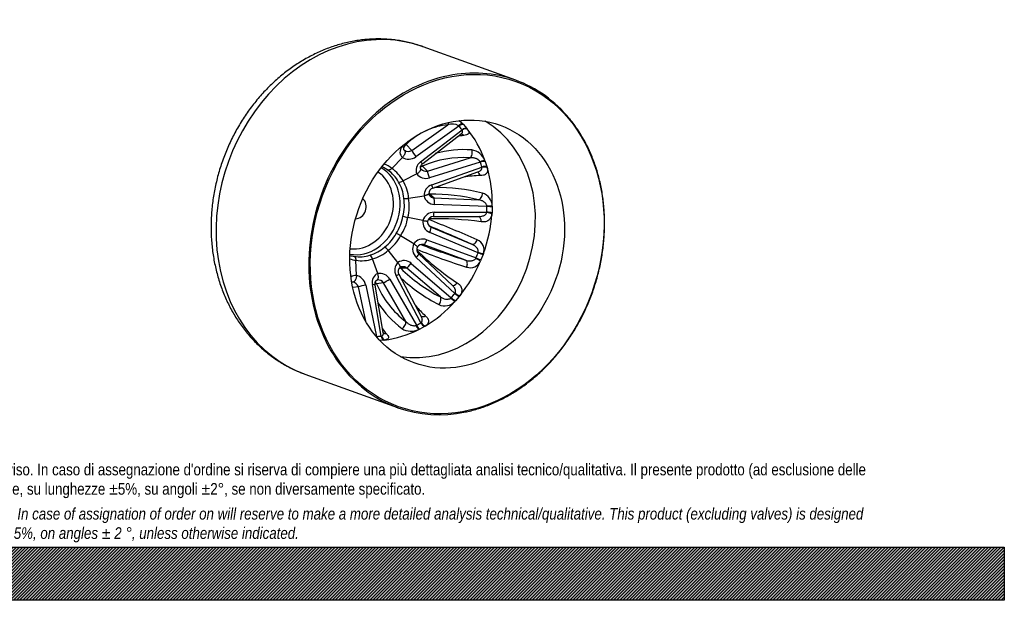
# Model space of a CAD drawing. Header units: millimetres. Extents: x 0 to 1782, y 0 to 1260.
# Tile 2 of 6: x 891 to 1782, y 0 to 526. Entities that reach past the tile are written whole.
import ezdxf

# ---------------------------------------------------------------- set-up
doc = ezdxf.new("R2010")
doc.units = ezdxf.units.MM
doc.header["$LTSCALE"] = 6
doc.layers.add('CAP315H', color=7, linetype='Continuous')
doc.layers.add('Default', color=7, linetype='Continuous')

# ---------------------------------------------------------------- blocks, each defined once
blk = doc.blocks.new('SE1')
at = {"layer": 'CAP315H', "color": 7, "linetype": 'Continuous'}
for p, q in [((1339.91, 470.73), (1256.01, 501.06)), ((1245.86, 407.15), (1278.53, 430.44)), ((1288.42, 429.22), (1249.62, 401.55)), ((1288.42, 429.22), (1288.13, 429.48)), ((1291.92, 431.16), (1292.49, 430.59)), ((1292.49, 430.59), (1295.49, 427.19)), ((1253.7, 396.93), (1291.29, 425.98)), ((1255.71, 395.41), (1290.36, 422.19)), ((1291.49, 425.67), (1291.29, 425.98)), ((1295.49, 427.19), (1295.96, 426.6)), ((1236.83, 410.68), (1237.35, 411.41)), ((1239.32, 410.65), (1242.76, 415.59)), ((1240.79, 412.59), (1245.86, 407.15)), ((1237.42, 400.81), (1227.77, 390.97)), ((1255.6, 393.07), (1259.9, 388.5)), ((1259.9, 388.5), (1298.54, 400.5)), ((1307.77, 396.62), (1261.88, 382.37)), ((1263.92, 376.07), (1309.21, 392.2)), ((1307.77, 396.62), (1307.59, 396.99)), ((1309.28, 391.8), (1309.21, 392.2)), ((1312.05, 397.94), (1312.36, 397.14)), ((1312.36, 397.14), (1313.86, 392.51)), ((1313.86, 392.51), (1314.07, 391.71)), ((1250.39, 386.14), (1237.89, 379.54)), ((1254.3, 390.15), (1253.82, 390.79)), ((1264.91, 373.15), (1305.72, 387.69)), ((1242.95, 363.93), (1256.89, 366.13)), ((1262.08, 367.53), (1266, 364.15)), ((1266, 364.15), (1306.1, 362.52)), ((1313.87, 356.37), (1266.23, 358.3)), ((1313.87, 356.37), (1313.83, 356.8)), ((1318.62, 356.74), (1318.64, 355.84)), ((1265.92, 351.28), (1313.66, 351.43)), ((1313.58, 351.01), (1313.66, 351.43)), ((1318.41, 350.68), (1318.32, 349.8)), ((1318.64, 355.84), (1318.41, 350.68)), ((1255.91, 343.81), (1242.19, 346.53)), ((1265.35, 347.29), (1306.81, 347.42)), ((1247.6, 322.59), (1235.71, 329.98)), ((1305.8, 314.59), (1262.03, 333.01)), ((1262.72, 338.07), (1263.23, 337.81)), ((1263.23, 337.81), (1300.07, 322.3)), ((1256.97, 321.83), (1255.22, 322.13)), ((1294.47, 308), (1256.97, 321.83)), ((1259.41, 326.32), (1303.96, 309.89)), ((1233.24, 305.7), (1224.51, 316.81)), ((1282.65, 284.87), (1252.14, 313.48)), ((1305.8, 314.59), (1305.9, 315.01)), ((1310.37, 312.96), (1308.44, 308.05)), ((1310.65, 313.83), (1310.37, 312.96)), ((1195.67, 294.14), (1195.22, 307.79)), ((1215, 295.71), (1210.29, 309.02)), ((1245.38, 305.01), (1281.6, 273.9)), ((1284.78, 277.64), (1249.9, 310.33)), ((1303.75, 309.51), (1303.96, 309.89)), ((1308.44, 308.05), (1308.06, 307.22)), ((1254.54, 256.49), (1234.34, 295.05)), ((1241.19, 300.76), (1235.86, 300.53)), ((1271.68, 274.57), (1241.19, 300.76)), ((1204.1, 285.23), (1213.9, 238.8)), ((1218.17, 239.15), (1210.19, 285.73)), ((1220.02, 242.29), (1212.63, 285.36)), ((1220.31, 287.34), (1213.9, 286.52)), ((1240.53, 252.29), (1220.31, 287.34)), ((1225.95, 290.58), (1249.98, 248.94)), ((1254.01, 251.15), (1231.7, 293.73)), ((1197.52, 283.62), (1192.45, 283.01)), ((1204.08, 252.54), (1197.52, 283.62)), ((1284.78, 277.64), (1285, 278)), ((1281.28, 273.62), (1281.6, 273.9)), ((1285.48, 271.13), (1284.87, 270.48)), ((1288.81, 275.04), (1285.48, 271.13)), ((1289.34, 275.74), (1288.81, 275.04)), ((1254.01, 251.15), (1254.32, 251.38)), ((1249.59, 248.79), (1249.98, 248.94)), ((1253.02, 245.53), (1252.26, 245.16)), ((1257.24, 247.84), (1253.02, 245.53)), ((1257.93, 248.27), (1257.24, 247.84)), ((1220.47, 235.51), (1217.17, 235.24)), ((1218.17, 239.15), (1218.52, 239.23)), ((1221.22, 235.6), (1220.47, 235.51)), ((1148.92, 204.83), (1232.82, 174.5))]:
    blk.add_line(p, q, dxfattribs=at)
for centre, radius, start, end in [((1284.47, 369.06), 61.67, 95.53164, 113.61431), ((1282.34, 420.2), 10.93, 58.06526, 110.44116), ((1276.45, 416.47), 21.34, 43.51126, 55.65158), ((1284.47, 369.06), 61.67, 114.21343, 135.10053), ((1293.56, 309.18), 98.74, 86.18939, 105.5879), ((1297.47, 392.28), 15.65, 21.23416, 80.24151), ((1207.88, 367.24), 27.44, 53.39083, 66.33825), ((1291.93, 310.88), 89.86, 85.78258, 113.8456), ((1209.5, 366.67), 26.98, 26.12777, 56.87708), ((1311.41, 261.45), 123.04, 91.74436, 98.59029), ((1234.21, 385.79), 7.25, 266.14874, 300.45417), ((1208.22, 362.2), 30.3, 3.2801, 32.66706), ((1265.45, 368.91), 4.32, 187.74164, 230.77267), ((1266.4, 368.17), 5.2, 106.69103, 181.50874), ((1265.57, 202.13), 165.43, 75.81897, 91.20797), ((1267.19, 195.84), 177.86, 76.15923, 90.26305), ((1306.26, 356.66), 12.37, 0.36499, 73.65881), ((1204.97, 357.24), 34.16, 343.66674, 11.30358), ((1240.72, 376.39), 12.66, 259.77517, 280.17732), ((1202.43, 352.52), 35.66, 325.12919, 352.12434), ((1250.31, 388.69), 42.94, 253.00252, 259.10488), ((1265.23, 342.59), 5.18, 169.26776, 243.66402), ((1265.34, 341.83), 5.46, 89.87666, 165.33878), ((802.16, -815.51), 1247.62, 66.22599, 68.43513), ((1267.93, 46.81), 298.55, 82.17192, 91.30563), ((661.65, -1106.29), 1564.75, 65.92066, 67.45189), ((1201.53, 347.14), 33.68, 305.71068, 333.53639), ((1219.14, 303.74), 31.04, 57.7146, 66.14732), ((1255.16, 317.04), 5.11, 78.05189, 148.02424), ((1487.78, 930.95), 652.26, 249.00132, 252.76044), ((1301.38, 317.13), 9.84, 340.36389, 67.73408), ((1197.3, 338.45), 27.34, 254.11818, 262.53612), ((1198.75, 337.27), 26.41, 259.08922, 290.21164), ((1200.79, 341.23), 29.6, 283.8493, 313.59112), ((1203.83, 307.09), 6.75, 16.60283, 53.15086), ((1215.42, 310.02), 11.35, 36.75338, 59.41094), ((1423.86, 493.34), 247.42, 225.4736, 236.39984), ((1255.83, 317.5), 5.46, 152.22621, 227.50833), ((1484.29, 898.5), 626.09, 248.06212, 252.44558), ((1298.65, 311.32), 10.27, 251.85813, 336.47433), ((1237.48, 297.72), 4.24, 91.3027, 129.04088), ((1337.23, 402.7), 143.92, 225.22887, 242.90827), ((1290.35, 318.53), 82.88, 202.71906, 233.05357), ((1214.84, 288.19), 1.72, 90.74937, 109.79925), ((1341.44, 405.03), 154.76, 227.07794, 242.61104), ((1291.47, 317.89), 90.39, 212.45159, 232.78202), ((1275.54, 279.33), 12.86, 245.67147, 316.48935), ((1337.33, 341.57), 115.57, 220.54524, 226.65696), ((1245.22, 259.95), 16.38, 239.05403, 295.4282)]:
    blk.add_arc(centre, radius, start, end, dxfattribs=at)
for centre, major_axis, ratio, start_param, end_param in [((1202.47, 352.95), (53.54, 148.12), 0.827748, 0, 3.141593), ((1286.37, 322.62), (53.54, 148.12), 0.827748, 0.467643, 2.677513), ((1286.37, 322.62), (53.54, 148.12), 0.827748, 0, 0.467643), ((1286.37, 322.62), (53.54, 148.12), 0.827748, 5.82436, 6.283185), ((1260.51, 331.96), (38.89, 107.59), 0.827748, 3.290274, 6.134504), ((1275.82, 433.61), (-0.05, 5), 0.694201, 4.019859, 4.478327), ((1288.93, 427.33), (3.51, 3.57), 0.423505, 0.26397, 1.377176), ((1289.47, 426.78), (3.64, 3.42), 0.507444, 0.282916, 1.389149), ((1196.63, 358.38), (102.11, 56.74), 0.774231, 0.145468, 0.192895), ((1223.04, 345.51), (38.26, 105.84), 0.827748, -0.392782, -0.348569), ((1290.26, 417.29), (0.54, -4.97), 0.745276, 2.247964, 2.941801), ((1292.34, 423.54), (3.84, 3.2), 0.514899, 0.31365, 1.419884), ((1292.79, 422.97), (3.99, 3.01), 0.592214, 0.339808, 1.453015), ((1223.04, 345.51), (38.26, 105.84), 0.827748, 5.497704, 5.82738), ((1244.59, 407.67), (8.61, 5.26), 0.757273, 2.09504, 3.421283), ((1235.22, 413.52), (-4.1, 2.86), 0.347802, 2.201927, 3.141593), ((1238.08, 415.75), (3.66, 3.41), 0.832301, 4.603928, 4.676542), ((1238.08, 415.75), (-3.39, 3.68), 0.055493, -3.76406, -3.729742), ((1244.02, 408.07), (9.35, 4.03), 0.83261, 3.639976, 4.96622), ((1242.97, 410.51), (4.66, 2.17), 0.671424, 3.355564, 3.523996), ((1242.97, 410.51), (-5.27, -0.83), 0.785829, 0.655819, 2.023492), ((1248.57, 403.98), (-2.9, 4.07), 0.130909, 0.592909, 2.116304), ((1297.25, 404.83), (0.62, 4.96), 0.64731, 3.735937, 5.406216), ((1194.02, 356.69), (38.74, 29.34), 0.712723, 0.202307, 0.425004), ((1259.51, 390.56), (-9.12, -4.43), 0.840008, 4.956144, 6.282387), ((1252.65, 399.36), (-3.06, 3.96), 0.153661, 2.110825, 3.141593), ((1254.31, 397.4), (3.64, 3.43), 0.884063, 3.902982, 4.292773), ((1254.31, 397.4), (-1.94, 4.61), 0.228097, -4.06733, -3.595385), ((1308.16, 395.59), (4.61, 1.94), 0.303149, 0.454462, 1.567669), ((1308.46, 394.83), (4.71, 1.68), 0.38439, 0.474167, 1.5804), ((1197.21, 357.34), (-110.62, -39.11), 0.835902, 3.096023, 3.14345), ((1309.9, 390.4), (4.8, 1.41), 0.383399, 0.495946, 1.60218), ((1310.1, 389.64), (4.88, 1.11), 0.459665, 0.521607, 1.634813), ((1199.68, 353.95), (-14.26, -39.44), 0.827748, 0.130482, 3.011111), ((1197.4, 354.78), (12.72, 35.19), 0.827748, 3.320371, 6.104407), ((1194.19, 356.57), (-43.13, -24.04), 0.772892, 3.110023, 3.50911), ((1259.15, 391.21), (-9.68, -3.11), 0.909611, 0.234093, 1.560336), ((1258.46, 393), (-5.34, 0.25), 0.87038, 0.709874, 1.884699), ((1261.19, 384.17), (1.48, -4.78), 0.027468, 1.177045, 2.70044), ((1304.47, 382.57), (-0.05, -5), 0.685668, 1.957586, 2.959785), ((1223.04, 345.51), (38.26, 105.84), 0.827748, 5.105005, 5.434681), ((1194.3, 356.37), (-46.77, -16.52), 0.834371, 2.920416, 3.319503), ((1266.9, 367.32), (-9.34, -4.03), 0.908226, 4.640807, 5.967051), ((1263.23, 377.86), (-1.68, 4.71), 0.010382, 3.141593, 4.31786), ((1266.8, 368.1), (9.84, 2.33), 0.968732, 3.104731, 4.430975), ((1262.44, 372.37), (-0.08, 5), 0.339195, 2.303271, 2.882197), ((1262.44, 372.37), (3.26, 3.79), 0.922937, 3.649241, 3.819042), ((1266.21, 369.11), (-5.08, 1.68), 0.923146, 1.141965, 1.826856), ((1306.45, 367.36), (1.34, 4.82), 0.62196, 3.454832, 5.125111), ((1196.13, 355.23), (-3.4, -9.4), 0.827748, 0.263099, 2.878494), ((1194.33, 356.13), (-49.13, -3.86), 0.890109, 2.833025, 3.232112), ((1265.65, 359.31), (0.2, 5), 0.128171, 4.514027, 6.037422), ((1314.45, 356.22), (4.99, 0.23), 0.122595, 0.575197, 1.688404), ((1265.63, 341.47), (-9.29, -4.13), 0.956872, 4.281086, 5.60733), ((1265.34, 352.29), (-0.02, 5), 0.11935, 3.141593, 4.508589), ((1223.04, 345.51), (38.26, 105.84), 0.827748, 4.712306, 5.041982), ((1314.16, 349.58), (4.95, -0.68), 0.271183, 0.611247, 1.724454), ((1197.38, 356.07), (116.21, 9.34), 0.891704, 6.148709, 6.196136), ((1314.24, 350.42), (4.99, -0.35), 0.194931, 0.596407, 1.70264), ((1314.46, 355.36), (5, -0.09), 0.201415, 0.585898, 1.692131), ((1194.28, 355.88), (-45.31, 18.64), 0.914717, 2.957766, 3.356853), ((1265.8, 342.28), (5.1, -8.71), 0.987667, 4.034952, 5.361196), ((1305.36, 342.54), (-0.73, -4.95), 0.641761, 1.674359, 3.048782), ((1194.15, 355.67), (-33.47, 36.28), 0.882192, 3.048885, 3.447972), ((1261.27, 333.21), (1.94, 4.61), 0.155868, 4.733851, 6.257245), ((1265.04, 342.48), (-4.32, 3.16), 0.933493, 1.753502, 1.814932), ((1256.31, 317.66), (4.54, -9.11), 0.950232, 3.758173, 5.084417), ((1255.89, 316.95), (-9.86, -1.99), 0.992945, 4.157259, 5.483502), ((1255.13, 317.16), (5.32, -0.56), 0.934651, 1.46503, 1.499426), ((1255.13, 317.16), (5.32, -0.56), 0.934651, 1.317796, 1.46503), ((1258.65, 326.53), (1.73, 4.69), 0.156656, 3.203416, 4.726811), ((1302.03, 326.9), (2.05, 4.56), 0.62201, 3.174319, 4.844598), ((1193.97, 355.51), (-24.07, 43.38), 0.82458, 2.9377, 3.336787), ((1248.72, 309.83), (-3.42, -3.65), 0.106342, 1.807754, 3.141593), ((1197.1, 354.77), (-107.18, 44.12), 0.916395, 3.133927, 3.181354), ((1306.56, 314.38), (4.7, -1.7), 0.013625, 4.555014, 5.661248), ((1306.83, 315.21), (4.8, -1.39), 0.090669, 4.545117, 5.658323), ((1193.55, 355.48), (9.97, -47.39), 0.703399, 5.882236, 6.040526), ((1193.75, 355.45), (16.67, -46.38), 0.763023, 5.880314, 6.279401), ((1239.77, 298), (4.58, -9.08), 0.898558, 3.403771, 4.730015), ((1239.17, 297.5), (-5.96, 8.18), 0.960555, 4.953621, 6.279865), ((1244.2, 304.51), (3.26, 3.79), 0.11662, 3.421097, 4.944491), ((1223.04, 345.51), (-38.26, -105.84), 0.827748, 1.178014, 1.50769), ((1292.79, 303.3), (-1.45, -4.78), 0.620239, 1.393443, 3.063721), ((1304.36, 308.9), (4.47, -2.24), 0.055461, 0.621623, 1.73483), ((1304.72, 309.69), (4.61, -1.94), 0.021812, 4.555931, 5.662165), ((1196.31, 284.31), (3.07, -9.6), 0.743324, 2.818624, 3.523011), ((1195.63, 284.41), (-4.45, 9.16), 0.818995, 4.417488, 5.743731), ((1218.7, 286.29), (4.06, -9.28), 0.827425, 3.09548, 4.421723), ((1218.01, 286.07), (-5.34, 8.65), 0.898296, 4.67909, 6.005334), ((1229.91, 292.73), (-4.43, -2.32), 0.012865, 3.141593, 4.291095), ((1232.86, 296.78), (-3.5, -3.57), 0.326305, 3.435676, 4.058661), ((1232.86, 296.78), (0.21, -5), 0.917828, 2.379822, 2.608801), ((1237.99, 297), (4.87, -2.21), 0.917365, 1.312674, 2.081775), ((1193.15, 283.2), (2.07, -4.69), 0.653856, 2.721945, 2.948412), ((1193.15, 283.2), (3.39, -4.1), 0.770173, 1.091577, 2.459249), ((1201.62, 284.02), (4.89, 1.03), 0.160252, 1.005661, 2.529055), ((1207.71, 284.51), (-4.93, -0.85), 0.183607, 3.141593, 4.153827), ((1210.04, 284.28), (-4.56, -2.04), 0.203884, 3.621332, 4.034038), ((1210.04, 284.28), (0.64, -4.96), 0.876416, 1.923845, 2.314169), ((1216.22, 285.07), (4.15, -3.37), 0.858562, 1.238545, 2.465221), ((1224.17, 289.58), (-4.33, -2.5), 0.005336, 0.468849, 1.992243), ((1284.65, 289.61), (2.7, 4.21), 0.647452, 3.252523, 4.563487), ((1196.42, 353.63), (79.04, -85.94), 0.883774, 0.084705, 0.132131), ((1285.96, 278.14), (3.89, -3.14), 0.227993, 4.591395, 5.697628), ((1286.46, 278.81), (4.09, -2.87), 0.304175, 4.567466, 5.680673), ((1223.04, 345.51), (-38.26, -105.84), 0.827748, 0.785315, 1.114991), ((1268.67, 270.82), (-2.16, -4.51), 0.62438, 1.112917, 2.783196), ((1282.19, 273.79), (3.51, -3.56), 0.154658, 4.609362, 5.722569), ((1282.78, 274.41), (3.72, -3.34), 0.233833, 4.603748, 5.709982), ((1236.68, 250.05), (-2.79, -4.15), 0.653552, 0.831565, 2.501844), ((1195.45, 352.83), (-56.93, 102.6), 0.826094, 3.113488, 3.160915), ((1255.79, 252.15), (2.53, -4.31), 0.409051, 4.704773, 5.811006), ((1256.96, 261.16), (3.24, 3.81), 0.694414, 3.331381, 4.279547), ((1256.45, 252.56), (2.78, -4.15), 0.485419, 4.671146, 5.784353), ((1223.18, 245.89), (3.65, 3.42), 0.755746, 3.303463, 3.987224), ((1223.04, 345.51), (-38.26, -105.84), 0.827748, 0.392616, 0.722292), ((1251.03, 249.59), (2.03, -4.57), 0.327186, 4.741653, 5.85486), ((1251.76, 249.94), (2.28, -4.45), 0.408854, 4.728254, 5.834488), ((1194.32, 352.48), (39.59, -109.67), 0.764308, -0.228424, -0.180997), ((1216.38, 240.02), (0.26, -4.99), 0.520229, -1.351652, -1.311798), ((1220.65, 240.37), (0.56, -4.97), 0.529237, 4.899899, 6.006132), ((1221.37, 240.46), (0.78, -4.94), 0.606808, 4.868159, 5.981366), ((1286.37, 322.62), (53.54, 148.12), 0.827748, 2.677513, 3.612815)]:
    blk.add_ellipse(centre, major_axis=major_axis, ratio=ratio, start_param=start_param, end_param=end_param, dxfattribs=at)
for major_axis in [(-53.2, -147.18), (38.89, 107.59)]:
    blk.add_ellipse((1286.89, 322.42), major_axis=major_axis, ratio=0.827748, dxfattribs=at)
for points, knots in [([(1255.96, 501.05), (1255.16, 501.35), (1252.83, 502.21), (1248.38, 503.57), (1242.96, 504.99), (1237.42, 506.15), (1231.83, 507.05), (1226.19, 507.68), (1220.51, 508.05), (1214.8, 508.15), (1209.07, 507.98), (1203.33, 507.54), (1197.58, 506.84), (1191.84, 505.87), (1186.11, 504.64), (1180.41, 503.14), (1174.75, 501.38), (1169.13, 499.36), (1163.57, 497.09), (1158.07, 494.56), (1152.65, 491.78), (1147.31, 488.77), (1142.07, 485.51), (1136.93, 482.02), (1131.91, 478.3), (1127.01, 474.37), (1122.24, 470.22), (1117.61, 465.87), (1113.12, 461.31), (1108.8, 456.57), (1104.63, 451.65), (1100.64, 446.56), (1096.82, 441.3), (1093.19, 435.89), (1089.75, 430.33), (1086.5, 424.64), (1083.46, 418.83), (1080.62, 412.9), (1078, 406.86), (1075.59, 400.74), (1073.4, 394.52), (1071.43, 388.24), (1069.69, 381.89), (1068.19, 375.49), (1066.91, 369.05), (1065.88, 362.58), (1065.08, 356.09), (1064.52, 349.59), (1064.2, 343.1), (1064.12, 336.62), (1064.29, 330.17), (1064.7, 323.76), (1065.35, 317.39), (1066.25, 311.09), (1067.38, 304.85), (1068.76, 298.7), (1070.37, 292.65), (1072.21, 286.7), (1074.28, 280.87), (1076.59, 275.16), (1079.11, 269.59), (1081.85, 264.17), (1084.81, 258.91), (1087.97, 253.82), (1091.34, 248.9), (1094.89, 244.17), (1098.64, 239.63), (1102.56, 235.3), (1106.66, 231.17), (1110.92, 227.26), (1115.34, 223.57), (1119.91, 220.11), (1124.62, 216.89), (1129.46, 213.9), (1134.43, 211.15), (1139.47, 208.67), (1144.43, 206.5), (1147.4, 205.41), (1148.97, 204.83)], [0, 0, 0, 0, 0.00533, 0.018278, 0.031224, 0.044173, 0.057129, 0.070096, 0.083077, 0.096076, 0.109097, 0.12214, 0.13521, 0.148307, 0.161433, 0.174588, 0.187772, 0.200986, 0.214228, 0.227498, 0.240795, 0.254116, 0.26746, 0.280826, 0.29421, 0.307612, 0.321029, 0.334459, 0.347901, 0.361353, 0.374814, 0.388283, 0.401757, 0.415237, 0.428721, 0.442209, 0.4557, 0.469193, 0.482689, 0.496188, 0.509688, 0.523189, 0.536692, 0.550196, 0.563701, 0.577206, 0.590711, 0.604216, 0.617719, 0.631221, 0.644719, 0.658214, 0.671703, 0.685185, 0.698659, 0.712122, 0.725572, 0.739008, 0.752428, 0.765828, 0.779207, 0.792562, 0.805892, 0.819195, 0.832468, 0.845711, 0.858924, 0.872105, 0.885254, 0.898373, 0.911462, 0.924524, 0.937559, 0.950571, 0.963563, 0.976538, 0.989501, 1, 1, 1, 1]), ([(1294.47, 170.52), (1294.78, 170.58), (1296.8, 170.96), (1300.9, 171.99), (1306.37, 173.54), (1311.86, 175.39), (1317.29, 177.48), (1322.67, 179.83), (1327.99, 182.41), (1333.23, 185.24), (1338.4, 188.31), (1343.47, 191.61), (1348.45, 195.13), (1353.32, 198.88), (1358.08, 202.83), (1362.71, 206.99), (1367.21, 211.35), (1371.57, 215.91), (1375.79, 220.64), (1379.85, 225.56), (1383.75, 230.63), (1387.48, 235.87), (1391.04, 241.26), (1394.42, 246.78), (1397.61, 252.44), (1400.61, 258.22), (1403.42, 264.11), (1406.02, 270.1), (1408.42, 276.18), (1410.6, 282.34), (1412.58, 288.56), (1414.33, 294.85), (1415.87, 301.19), (1417.18, 307.56), (1418.27, 313.96), (1419.13, 320.37), (1419.76, 326.79), (1420.16, 333.2), (1420.34, 339.59), (1420.28, 345.95), (1419.99, 352.27), (1419.47, 358.55), (1418.72, 364.76), (1417.75, 370.89), (1416.54, 376.95), (1415.12, 382.91), (1413.47, 388.77), (1411.6, 394.51), (1409.52, 400.13), (1407.22, 405.62), (1404.72, 410.96), (1402.01, 416.15), (1399.11, 421.18), (1396, 426.05), (1392.73, 430.68), (1390.23, 433.99), (1388.95, 435.51), (1388.79, 435.69)], [0, 0, 0, 0, 0.002897, 0.021654, 0.040413, 0.059173, 0.077936, 0.0967, 0.115466, 0.134233, 0.153001, 0.171771, 0.190541, 0.209312, 0.228084, 0.246857, 0.26563, 0.284404, 0.303178, 0.321953, 0.340728, 0.359502, 0.378278, 0.397053, 0.415828, 0.434604, 0.45338, 0.472155, 0.490931, 0.509707, 0.528483, 0.547259, 0.566035, 0.584811, 0.603587, 0.622363, 0.641139, 0.659915, 0.678691, 0.697467, 0.716242, 0.735018, 0.753793, 0.772568, 0.791343, 0.810117, 0.82889, 0.847663, 0.866434, 0.885205, 0.903975, 0.922743, 0.94151, 0.960275, 0.979039, 0.997801, 1, 1, 1, 1]), ([(1290.38, 422.21), (1290.53, 422.31), (1290.66, 422.43), (1291.01, 422.74), (1291.2, 422.96), (1291.53, 423.42), (1291.65, 423.66), (1291.81, 424.18), (1291.84, 424.46), (1291.77, 425.05), (1291.67, 425.36), (1291.49, 425.67)], [0.4279432, 0.4279432, 0.4279432, 0.4279432, 0.5, 0.5, 0.625, 0.625, 0.75, 0.75, 0.875, 0.875, 1, 1, 1, 1]), ([(1290.4, 422.2), (1290.43, 422.23), (1290.58, 422.37), (1290.74, 422.44), (1290.78, 422.46), (1290.79, 422.46)], [0, 0, 0, 0, 0.0448811, 0.2449428, 0.3613304, 0.3613304, 0.3613304, 0.3613304]), ([(1295.96, 426.6), (1296.69, 425.63), (1297.13, 424.77), (1297.47, 423.31), (1297.35, 422.73), (1296.68, 421.81), (1296.12, 421.48), (1294.68, 420.98), (1293.81, 420.82), (1292.81, 420.72)], [0, 0, 0, 0, 0.25, 0.25, 0.5, 0.5, 0.75, 0.75, 1, 1, 1, 1]), ([(1238.75, 407.72), (1238.7, 407.76), (1238.59, 407.89), (1238.52, 408.08), (1238.47, 408.54), (1238.55, 409.1), (1238.8, 409.84), (1239.13, 410.35), (1239.32, 410.65)], [0, 0, 0, 0, 0.119919, 0.371159, 0.534685, 0.685585, 0.84418, 1, 1, 1, 1]), ([(1239.2, 407.33), (1239.26, 407.25), (1239.33, 407.17), (1239.44, 406.99), (1239.54, 406.8), (1239.61, 406.59), (1239.67, 406.36), (1239.69, 406.24), (1239.74, 405.86), (1239.74, 405.59), (1239.7, 405.16), (1239.67, 405.01), (1239.62, 404.71), (1239.58, 404.56), (1239.46, 404.1), (1239.34, 403.78), (1239.07, 403.15), (1238.91, 402.83), (1238.54, 402.22), (1238.34, 401.91), (1237.9, 401.34), (1237.66, 401.07), (1237.42, 400.81)], [0, 0, 0, 0, 0.0625, 0.0625, 0.125, 0.1875, 0.1875, 0.25, 0.25, 0.375, 0.375, 0.4375, 0.4375, 0.5, 0.5, 0.625, 0.625, 0.75, 0.75, 0.875, 0.875, 1, 1, 1, 1]), ([(1253.9, 390.65), (1253.86, 390.72), (1253.74, 390.96), (1253.61, 391.44), (1253.61, 392.14), (1253.79, 392.92), (1254.19, 393.77), (1254.79, 394.59), (1255.37, 395.14), (1255.67, 395.37), (1255.71, 395.41)], [0, 0, 0, 0, 0.061926, 0.243737, 0.40018, 0.545113, 0.699196, 0.8466, 0.981451, 1, 1, 1, 1]), ([(1307.59, 396.99), (1307.49, 397.18), (1307.37, 397.36), (1307.11, 397.71), (1306.96, 397.88), (1306.49, 398.37), (1306.15, 398.65), (1305.6, 399.03), (1305.41, 399.14), (1305.03, 399.36), (1304.84, 399.46), (1304.25, 399.73), (1303.85, 399.89), (1303.04, 400.14), (1302.63, 400.24), (1301.81, 400.4), (1301.4, 400.45), (1300.17, 400.56), (1299.35, 400.56), (1298.54, 400.5)], [0, 0, 0, 0, 0.0625, 0.0625, 0.125, 0.125, 0.25, 0.25, 0.3125, 0.3125, 0.375, 0.375, 0.5, 0.5, 0.625, 0.625, 0.75, 0.75, 1, 1, 1, 1]), ([(1227.77, 390.97), (1227.48, 390.68), (1227.18, 390.42), (1226.72, 390.07), (1226.57, 389.97), (1226.26, 389.78), (1225.95, 389.61), (1225.65, 389.48), (1225.35, 389.38), (1225.2, 389.34), (1224.91, 389.28), (1224.77, 389.26), (1224.57, 389.25), (1224.5, 389.25), (1224.37, 389.25), (1224.31, 389.26), (1224.25, 389.27)], [0, 0, 0, 0, 0.25, 0.25, 0.375, 0.375, 0.5, 0.625, 0.625, 0.75, 0.75, 0.875, 0.875, 0.9375, 0.9375, 1, 1, 1, 1]), ([(1250.39, 386.14), (1250.72, 386.31), (1251.03, 386.5), (1251.62, 386.89), (1251.91, 387.11), (1252.44, 387.54), (1252.68, 387.77), (1253.11, 388.23), (1253.3, 388.46), (1253.53, 388.79), (1253.6, 388.91), (1253.73, 389.13), (1253.78, 389.24), (1253.92, 389.56), (1253.98, 389.77), (1254.01, 390.06), (1254.01, 390.15), (1254, 390.33), (1253.97, 390.49), (1253.91, 390.63), (1253.88, 390.69)], [0, 0, 0, 0, 0.125, 0.125, 0.25, 0.25, 0.375, 0.375, 0.5, 0.5, 0.5625, 0.5625, 0.625, 0.625, 0.75, 0.75, 0.8125, 0.8125, 0.875, 0.9291972, 0.9291972, 0.9291972, 0.9291972]), ([(1305.74, 387.69), (1306.26, 387.88), (1306.76, 388.1), (1307.52, 388.54), (1307.81, 388.74), (1308.33, 389.19), (1308.56, 389.44), (1308.95, 390.01), (1309.1, 390.32), (1309.29, 391.02), (1309.32, 391.4), (1309.28, 391.8)], [0.3136504, 0.3136504, 0.3136504, 0.3136504, 0.5, 0.5, 0.625, 0.625, 0.75, 0.75, 0.875, 0.875, 1, 1, 1, 1]), ([(1314.07, 391.71), (1314.36, 390.41), (1314.39, 389.24), (1313.98, 387.29), (1313.54, 386.52), (1312.33, 385.37), (1311.55, 384.98), (1309.76, 384.5), (1308.76, 384.41), (1307.67, 384.42)], [0, 0, 0, 0, 0.25, 0.25, 0.5, 0.5, 0.75, 0.75, 1, 1, 1, 1]), ([(1261.19, 368.16), (1261.19, 368.13), (1261.19, 368.11), (1261.19, 368.03), (1261.17, 367.97), (1261.1, 367.8), (1261.02, 367.69), (1260.83, 367.51), (1260.76, 367.45), (1260.6, 367.34), (1260.51, 367.28), (1260.22, 367.11), (1260, 367), (1259.48, 366.78), (1259.2, 366.68), (1258.6, 366.49), (1258.27, 366.41), (1257.59, 366.25), (1257.25, 366.19), (1256.89, 366.13)], [0.1594234, 0.1594234, 0.1594234, 0.1594234, 0.1875, 0.1875, 0.25, 0.25, 0.375, 0.375, 0.4375, 0.4375, 0.5, 0.5, 0.625, 0.625, 0.75, 0.75, 0.875, 0.875, 1, 1, 1, 1]), ([(1313.83, 356.8), (1313.8, 357.02), (1313.75, 357.23), (1313.62, 357.66), (1313.54, 357.87), (1313.25, 358.48), (1313.01, 358.85), (1312.6, 359.36), (1312.45, 359.52), (1312.15, 359.83), (1312, 359.98), (1311.51, 360.39), (1311.16, 360.64), (1310.44, 361.09), (1310.07, 361.28), (1309.31, 361.63), (1308.92, 361.79), (1307.74, 362.19), (1306.93, 362.38), (1306.1, 362.52)], [0, 0, 0, 0, 0.0625, 0.0625, 0.125, 0.125, 0.25, 0.25, 0.3125, 0.3125, 0.375, 0.375, 0.5, 0.5, 0.625, 0.625, 0.75, 0.75, 1, 1, 1, 1]), ([(1306.83, 347.42), (1307.18, 347.42), (1307.54, 347.43), (1308.69, 347.52), (1309.48, 347.64), (1310.6, 347.99), (1310.96, 348.14), (1311.65, 348.5), (1311.98, 348.71), (1312.58, 349.21), (1312.85, 349.51), (1313.3, 350.2), (1313.48, 350.59), (1313.58, 351.01)], [0.1405044, 0.1405044, 0.1405044, 0.1405044, 0.25, 0.25, 0.5, 0.5, 0.625, 0.625, 0.75, 0.75, 0.875, 0.875, 1, 1, 1, 1]), ([(1318.32, 349.8), (1318.12, 348.36), (1317.68, 347.08), (1316.45, 344.98), (1315.66, 344.17), (1313.9, 343.03), (1312.91, 342.69), (1310.83, 342.38), (1309.74, 342.41), (1308.6, 342.58)], [0, 0, 0, 0, 0.25, 0.25, 0.5, 0.5, 0.75, 0.75, 1, 1, 1, 1]), ([(1255.91, 343.81), (1256.26, 343.74), (1256.6, 343.68), (1257.27, 343.56), (1257.59, 343.51), (1258.18, 343.42), (1258.46, 343.38), (1258.96, 343.33), (1259.18, 343.31), (1259.46, 343.29), (1259.54, 343.29), (1259.7, 343.29), (1259.77, 343.29), (1259.95, 343.3), (1260.03, 343.31), (1260.09, 343.35), (1260.1, 343.36), (1260.11, 343.38)], [0, 0, 0, 0, 0.125, 0.125, 0.25, 0.25, 0.375, 0.375, 0.5, 0.5, 0.5625, 0.5625, 0.625, 0.625, 0.75, 0.75, 0.8065293, 0.8065293, 0.8065293, 0.8065293]), ([(1247.6, 322.59), (1247.91, 322.4), (1248.2, 322.21), (1248.77, 321.84), (1249.04, 321.66), (1249.53, 321.3), (1249.75, 321.14), (1250.15, 320.82), (1250.32, 320.68), (1250.53, 320.48), (1250.6, 320.42), (1250.71, 320.31), (1250.75, 320.25), (1250.87, 320.11), (1250.91, 320.03), (1250.93, 319.94), (1250.93, 319.92), (1250.91, 319.89), (1250.91, 319.89), (1250.91, 319.89)], [0, 0, 0, 0, 0.125, 0.125, 0.25, 0.25, 0.375, 0.375, 0.5, 0.5, 0.5625, 0.5625, 0.625, 0.625, 0.75, 0.75, 0.8125, 0.8125, 0.8166415, 0.8166415, 0.8166415, 0.8166415]), ([(1305.9, 315.01), (1305.94, 315.23), (1305.97, 315.45), (1305.97, 315.89), (1305.96, 316.11), (1305.87, 316.76), (1305.75, 317.17), (1305.51, 317.75), (1305.42, 317.94), (1305.21, 318.3), (1305.1, 318.48), (1304.75, 318.98), (1304.49, 319.3), (1303.92, 319.89), (1303.61, 320.16), (1302.97, 320.68), (1302.63, 320.92), (1301.58, 321.58), (1300.84, 321.96), (1300.07, 322.3)], [0, 0, 0, 0, 0.0625, 0.0625, 0.125, 0.125, 0.25, 0.25, 0.3125, 0.3125, 0.375, 0.375, 0.5, 0.5, 0.625, 0.625, 0.75, 0.75, 1, 1, 1, 1]), ([(1193.75, 311.34), (1193.8, 311.31), (1193.85, 311.27), (1193.96, 311.19), (1194, 311.15), (1194.15, 311.01), (1194.24, 310.91), (1194.41, 310.68), (1194.5, 310.56), (1194.65, 310.28), (1194.79, 310), (1194.9, 309.67), (1195.01, 309.33), (1195.05, 309.15), (1195.16, 308.59), (1195.2, 308.2), (1195.22, 307.79)], [0, 0, 0, 0, 0.0625, 0.0625, 0.125, 0.125, 0.25, 0.25, 0.375, 0.375, 0.5, 0.625, 0.625, 0.75, 0.75, 1, 1, 1, 1]), ([(1233.24, 305.7), (1233.46, 305.42), (1233.67, 305.13), (1234.06, 304.55), (1234.24, 304.26), (1234.55, 303.7), (1234.69, 303.43), (1234.91, 302.91), (1235, 302.66), (1235.09, 302.33), (1235.12, 302.22), (1235.15, 302.01), (1235.16, 301.92), (1235.17, 301.65), (1235.15, 301.49), (1235.08, 301.3), (1235.05, 301.25), (1234.99, 301.17), (1234.97, 301.14), (1234.94, 301.12)], [0, 0, 0, 0, 0.125, 0.125, 0.25, 0.25, 0.375, 0.375, 0.5, 0.5, 0.5625, 0.5625, 0.625, 0.625, 0.75, 0.75, 0.8125, 0.8125, 0.8516793, 0.8516793, 0.8516793, 0.8516793]), ([(1294.47, 308), (1295.27, 307.73), (1296.08, 307.52), (1297.71, 307.25), (1298.54, 307.19), (1299.77, 307.27), (1300.18, 307.33), (1300.99, 307.52), (1301.39, 307.65), (1302.16, 308.01), (1302.53, 308.24), (1303.2, 308.79), (1303.51, 309.13), (1303.75, 309.51)], [0, 0, 0, 0, 0.25, 0.25, 0.5, 0.5, 0.625, 0.625, 0.75, 0.75, 0.875, 0.875, 1, 1, 1, 1]), ([(1195.67, 294.14), (1195.68, 293.78), (1195.67, 293.43), (1195.6, 292.71), (1195.55, 292.35), (1195.39, 291.64), (1195.3, 291.3), (1195.06, 290.64), (1194.93, 290.33), (1194.71, 289.89), (1194.63, 289.75), (1194.46, 289.49), (1194.38, 289.36), (1194.11, 289.01), (1193.92, 288.8), (1193.63, 288.54), (1193.53, 288.47), (1193.33, 288.33), (1193.13, 288.21), (1192.92, 288.13), (1192.71, 288.06), (1192.61, 288.04), (1192.51, 288.03)], [0, 0, 0, 0, 0.125, 0.125, 0.25, 0.25, 0.375, 0.375, 0.5, 0.5, 0.5625, 0.5625, 0.625, 0.625, 0.75, 0.75, 0.8125, 0.8125, 0.875, 0.9375, 0.9375, 1, 1, 1, 1]), ([(1214.34, 289.83), (1214.35, 289.84), (1214.37, 289.84), (1214.46, 289.88), (1214.62, 289.96), (1214.76, 290.07), (1214.9, 290.2), (1214.96, 290.28), (1215.14, 290.53), (1215.24, 290.73), (1215.36, 291.07), (1215.4, 291.19), (1215.46, 291.45), (1215.49, 291.58), (1215.55, 292), (1215.57, 292.31), (1215.57, 292.95), (1215.55, 293.28), (1215.46, 293.97), (1215.39, 294.32), (1215.23, 295.02), (1215.12, 295.37), (1215, 295.71)], [0.0513044, 0.0513044, 0.0513044, 0.0513044, 0.0625, 0.0625, 0.125, 0.1875, 0.1875, 0.25, 0.25, 0.375, 0.375, 0.4375, 0.4375, 0.5, 0.5, 0.625, 0.625, 0.75, 0.75, 0.875, 0.875, 1, 1, 1, 1]), ([(1234.34, 295.05), (1234.26, 295.21), (1234.03, 295.67), (1233.74, 296.58), (1233.6, 297.68), (1233.67, 298.74), (1233.94, 299.7), (1234.39, 300.56), (1234.78, 300.95), (1235.02, 301.19)], [0, 0, 0, 0, 0.063654, 0.213884, 0.36447, 0.515445, 0.667563, 0.822536, 1, 1, 1, 1]), ([(1212.63, 285.36), (1212.61, 285.54), (1212.53, 286.03), (1212.53, 286.9), (1212.68, 287.82), (1212.97, 288.59), (1213.35, 289.17), (1213.82, 289.62), (1214.15, 289.76), (1214.38, 289.85)], [0, 0, 0, 0, 0.062916, 0.202913, 0.343699, 0.486482, 0.634013, 0.791717, 1, 1, 1, 1]), ([(1286.94, 287.26), (1287.91, 286.65), (1288.75, 285.96), (1289.59, 284.97), (1289.75, 284.77), (1290.05, 284.35), (1290.18, 284.14), (1290.55, 283.47), (1290.74, 283.01), (1291.02, 282.02), (1291.09, 281.5), (1291.11, 280.69), (1291.1, 280.42), (1291.05, 279.85), (1291, 279.57), (1290.82, 278.7), (1290.62, 278.11), (1290.08, 276.91), (1289.74, 276.32), (1289.34, 275.74)], [0, 0, 0, 0, 0.25, 0.25, 0.3125, 0.3125, 0.375, 0.375, 0.5, 0.5, 0.625, 0.625, 0.6875, 0.6875, 0.75, 0.75, 0.875, 0.875, 1, 1, 1, 1]), ([(1285, 278), (1285.11, 278.18), (1285.19, 278.37), (1285.33, 278.76), (1285.38, 278.97), (1285.48, 279.56), (1285.48, 279.95), (1285.4, 280.53), (1285.37, 280.72), (1285.27, 281.09), (1285.21, 281.27), (1285.01, 281.81), (1284.84, 282.16), (1284.44, 282.82), (1284.22, 283.14), (1283.74, 283.76), (1283.47, 284.06), (1283.02, 284.52), (1282.84, 284.69), (1282.66, 284.86)], [0, 0, 0, 0, 0.0625, 0.0625, 0.125, 0.125, 0.25, 0.25, 0.3125, 0.3125, 0.375, 0.375, 0.5, 0.5, 0.625, 0.625, 0.75, 0.75, 0.8271168, 0.8271168, 0.8271168, 0.8271168]), ([(1271.68, 274.57), (1272.39, 274.12), (1273.11, 273.73), (1274.64, 273.07), (1275.45, 272.81), (1276.69, 272.58), (1277.11, 272.54), (1277.97, 272.51), (1278.41, 272.53), (1279.27, 272.67), (1279.71, 272.78), (1280.53, 273.11), (1280.93, 273.34), (1281.28, 273.62)], [0, 0, 0, 0, 0.25, 0.25, 0.5, 0.5, 0.625, 0.625, 0.75, 0.75, 0.875, 0.875, 1, 1, 1, 1]), ([(1240.53, 252.29), (1241.09, 251.7), (1241.69, 251.16), (1243, 250.18), (1243.71, 249.73), (1244.87, 249.2), (1245.27, 249.05), (1246.1, 248.79), (1246.52, 248.69), (1247.4, 248.56), (1247.85, 248.54), (1248.74, 248.59), (1249.19, 248.66), (1249.59, 248.79)], [0, 0, 0, 0, 0.25, 0.25, 0.5, 0.5, 0.625, 0.625, 0.75, 0.75, 0.875, 0.875, 1, 1, 1, 1]), ([(1254.32, 251.38), (1254.47, 251.51), (1254.6, 251.65), (1254.83, 251.93), (1254.93, 252.09), (1255.18, 252.55), (1255.28, 252.87), (1255.35, 253.37), (1255.36, 253.53), (1255.36, 253.87), (1255.35, 254.03), (1255.29, 254.53), (1255.21, 254.86), (1255, 255.52), (1254.86, 255.85), (1254.65, 256.28), (1254.6, 256.38), (1254.55, 256.48)], [0, 0, 0, 0, 0.0625, 0.0625, 0.125, 0.125, 0.25, 0.25, 0.3125, 0.3125, 0.375, 0.375, 0.5, 0.5, 0.625, 0.625, 0.6645673, 0.6645673, 0.6645673, 0.6645673]), ([(1258, 257.52), (1258.83, 256.83), (1259.52, 256.12), (1260.16, 255.18), (1260.27, 254.99), (1260.48, 254.61), (1260.57, 254.42), (1260.8, 253.85), (1260.89, 253.46), (1260.97, 252.66), (1260.94, 252.26), (1260.79, 251.65), (1260.72, 251.44), (1260.55, 251.03), (1260.44, 250.83), (1260.07, 250.22), (1259.75, 249.81), (1258.94, 249.01), (1258.47, 248.63), (1257.93, 248.27)], [0, 0, 0, 0, 0.25, 0.25, 0.3125, 0.3125, 0.375, 0.375, 0.5, 0.5, 0.625, 0.625, 0.6875, 0.6875, 0.75, 0.75, 0.875, 0.875, 1, 1, 1, 1]), ([(1218.52, 239.23), (1218.69, 239.28), (1218.85, 239.34), (1219.13, 239.48), (1219.26, 239.56), (1219.59, 239.84), (1219.75, 240.05), (1219.92, 240.4), (1219.97, 240.52), (1220.04, 240.77), (1220.06, 240.9), (1220.11, 241.3), (1220.11, 241.58), (1220.07, 242), (1220.05, 242.13), (1220.03, 242.26)], [0, 0, 0, 0, 0.0625, 0.0625, 0.125, 0.125, 0.25, 0.25, 0.3125, 0.3125, 0.375, 0.375, 0.5, 0.5, 0.5575102, 0.5575102, 0.5575102, 0.5575102]), ([(1220.21, 241.64), (1220.21, 241.64), (1220.2, 241.66), (1220.11, 241.83), (1220.06, 242.12), (1220.03, 242.26)], [0.5970951, 0.5970951, 0.5970951, 0.5970951, 0.665867, 0.8572007, 1, 1, 1, 1]), ([(1222.69, 241.56), (1223.37, 240.85), (1223.92, 240.18), (1224.39, 239.39), (1224.47, 239.23), (1224.62, 238.93), (1224.68, 238.78), (1224.81, 238.35), (1224.85, 238.08), (1224.81, 237.56), (1224.72, 237.31), (1224.49, 236.97), (1224.4, 236.86), (1224.17, 236.65), (1224.04, 236.56), (1223.59, 236.27), (1223.22, 236.11), (1222.31, 235.82), (1221.8, 235.7), (1221.22, 235.6)], [0, 0, 0, 0, 0.25, 0.25, 0.3125, 0.3125, 0.375, 0.375, 0.5, 0.5, 0.625, 0.625, 0.6875, 0.6875, 0.75, 0.75, 0.875, 0.875, 1, 1, 1, 1])]:
    blk.add_open_spline(points, degree=3, knots=knots, dxfattribs=at)
for points in [[(1292.81, 420.72), (1290.95, 420.53), (1289.02, 420.17), (1287.01, 419.64)], [(1219.44, 245.59), (1220.48, 244.09), (1221.57, 242.75), (1222.69, 241.56)]]:
    blk.add_open_spline(points, degree=3, dxfattribs=at)

msp = doc.modelspace()

# ---------------------------------------------------------------- hatches: boundary and pattern name
at = {"layer": 'Default', "linetype": 'Continuous'}
h = msp.add_hatch(dxfattribs=at)
h.set_pattern_fill('LINE', scale=0.629921, angle=45, style=0)
h.paths.add_polyline_path([(1782, 0), (1782, 48), (0, 48), (0, 0)])
msp.add_hatch(color=7, dxfattribs=at).paths.add_polyline_path([(1782, 0), (1782, 48), (0, 48), (0, 0)])

# ---------------------------------------------------------------- linework, layer by layer
at = {"layer": 'Default', "color": 7, "linetype": 'Continuous'}
for p, q in [((0, 48), (1782, 48)), ((1782, 48), (1782, 0)), ((1782, 0), (0, 0))]:
    msp.add_line(p, q, dxfattribs=at)

# ---------------------------------------------------------------- block references
at = {"layer": 'Default'}
msp.add_blockref('SE1', (0, 0), dxfattribs=at)

# ---------------------------------------------------------------- texts
at = {"layer": 'Default', "insert": (120, 123.614), "char_height": 10.5, "width": 1542, "attachment_point": 1}
msp.add_mtext("{\\fArial Narrow|b0||i0||c0|p34;\\C7;\\H10.5;\\W1.;PLASTITALIA si riserva il diritto di revisionare la presente specifica, mantenendo la conformità alle prescrizioni del prodotto, senza alcun preavviso. In caso di assegnazione d'ordine si riserva di compiere una più dettagliata analisi tecnico/qualitativa. Il presente prodotto (ad esclusione delle \\P}{\\fArial Narrow|b0||i0||c0|p34;\\C7;\\H10.5;\\W1.;valvole) è progettato per applicazioni non previste dalla direttiva 2014/68/EU. Tolleranza su diametri e spessori come da normative se applicabile, su lunghezze ±5%, su angoli ±2°, se non diversamente specificato.\\P}{\\fArial Narrow|b0||i0||c0|p34;\\C7;\\H3.;\\W1.;   \\P}{\\fArial Narrow|b0||i1||c0|p34;\\C7;\\H10.5;\\W1.;PLASTITALIA on reserves the right to revise this specification, maintaining the conformity to the requirements of the product, without any notice. In case of assignation of order on will reserve to make a more detailed analysis technical/qualitative. This product (excluding valves) is designed \\P}{\\fArial Narrow|b0||i1||c0|p34;\\C7;\\H10.5;\\W1.;for applications not covered by Directive 2014/68 / EU. The tolerance on diameters and thicknesses as the standards if applicable, on lengths ± 5%, on angles ± 2 °, unless otherwise indicated.\\P}", dxfattribs=at)

doc.saveas('drawing.dxf')
